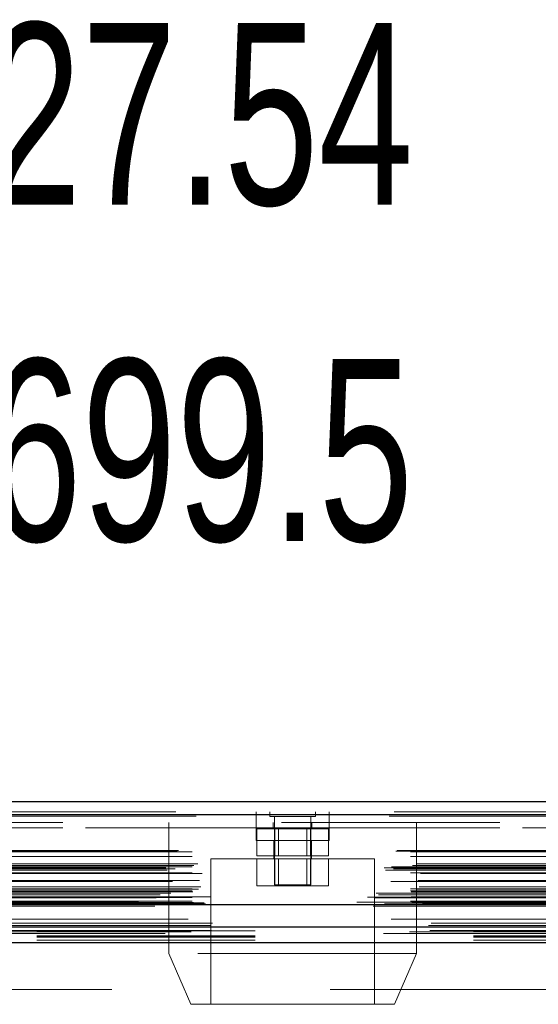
# Model space of a CAD drawing. Header units: inches. Extents: x 0.2 to 10.8, y 0.2 to 8.2.
# Tile 16 of 146: x 3.898 to 4.135, y 2.126 to 2.577. Entities that reach past the tile are written whole.
import ezdxf

# ---------------------------------------------------------------- set-up
doc = ezdxf.new("R2010")
doc.units = ezdxf.units.IN
doc.header["$MEASUREMENT"] = 0
doc.linetypes.add('HIDDEN', pattern=[0.075, 0.05, -0.025])
doc.layers.add('DIMENSIONS', color=140, linetype='Continuous')
doc.styles.add('SLDTEXTSTYLE0', font='TXT', dxfattribs={"width": 0.7})
doc.dimstyles.new('SLDDIMSTYLE0', dxfattribs={"dimtxt": 0.084961, "dimasz": 0.13, "dimexe": 0, "dimexo": 0.0625, "dimgap": 0.02124, "dimtad": 0, "dimtih": 1, "dimtoh": 1, "dimlfac": 15, "dimrnd": 1e-09, "dimzin": 12, "dimdsep": 46, "dimtxsty": 'SLDTEXTSTYLE0', "dimsah": 1, "dimcen": 0.09, "dimadec": 0, "dimazin": 3, "dimtfac": 1, "dimtofl": 0, "dimtmove": 0, "dimatfit": 3, "dimfxl": 0, "dimfrac": 2, "dimtolj": 1, "dimtzin": 12, "dimarcsym": 0})

# ---------------------------------------------------------------- blocks, each defined once
blk = doc.blocks.new('_D_23')
at = {"layer": 'DIMENSIONS'}
for p, q in [((3.10486, 2.20448), (3.10486, 2.57438)), ((4.94072, 2.20448), (4.94072, 2.57438)), ((3.10486, 2.44938), (3.76769, 2.44938)), ((3.88282, 2.44938), (3.85429, 2.44938)), ((3.85429, 2.44938), (3.85429, 2.31435)), ((4.20597, 2.44938), (4.2345, 2.44938)), ((4.2345, 2.44938), (4.2345, 2.31435)), ((4.94072, 2.44938), (4.32109, 2.44938)), ((3.85429, 2.31435), (3.88282, 2.31435)), ((4.2345, 2.31435), (4.20597, 2.31435))]:
    blk.add_line(p, q, dxfattribs=at)
for points in [[(3.10486, 2.44938), (3.23486, 2.42938), (3.23486, 2.46938)], [(4.94072, 2.44938), (4.81072, 2.46938), (4.81072, 2.42938)]]:
    blk.add_solid(points, dxfattribs=at)
at = {"layer": 'DIMENSIONS', "char_height": 0.083333, "attachment_point": 1, "style": 'SLDTEXTSTYLE0'}
for s, insert in [('27.54', (3.88282, 2.57583)), ('699.5', (3.88282, 2.42177))]:
    blk.add_mtext(s, dxfattribs=dict(at, insert=insert))

msp = doc.modelspace()

# ---------------------------------------------------------------- linework, layer by layer
at = {"color": 7, "linetype": 'Continuous', "lineweight": 25}
for p, q in [((3.0693205, 2.2190918), (4.9762261, 2.2190918)), ((3.0669644, 2.213142), (4.9785822, 2.213142)), ((3.0596967, 2.1719253), (4.9858499, 2.1719253)), ((3.1056503, 2.1616828), (4.9399289, 2.1616828)), ((3.1056503, 2.1544828), (4.9399289, 2.1544828))]:
    msp.add_line(p, q, dxfattribs=at)
at = {"color": 7, "linetype": 'HIDDEN', "lineweight": 18}
for p, q in [((4.9785822, 2.213142), (3.0669644, 2.213142)), ((3.0669644, 2.2123085), (4.9785822, 2.2123085)), ((4.9785822, 2.2123085), (3.0669644, 2.2123085)), ((3.0693205, 2.2142918), (4.9762261, 2.2142918)), ((4.0061289, 2.2142918), (4.0061289, 2.2094918)), ((4.0123566, 2.2142918), (4.0123566, 2.2122084)), ((4.0123566, 2.2122084), (4.03319, 2.2122084)), ((4.01444, 2.2122084), (4.01444, 2.1809584)), ((4.0311066, 2.1809584), (4.0311066, 2.2122084)), ((4.03319, 2.2122084), (4.03319, 2.2142918)), ((4.0394622, 2.2094918), (4.0394622, 2.2142918)), ((4.9176289, 2.2094918), (3.1279622, 2.2094918)), ((3.1279622, 2.2070918), (4.9176289, 2.2070918)), ((3.1279622, 2.2070918), (4.9176289, 2.2070918)), ((4.9176289, 2.2070918), (3.1279622, 2.2070918)), ((4.9176289, 2.2070918), (3.1279622, 2.2070918)), ((3.9661066, 2.2094918), (3.9661066, 2.1494918)), ((4.0061066, 2.2094918), (4.0061066, 2.2011584)), ((4.0061066, 2.2064918), (4.03944, 2.2064918)), ((4.0063766, 2.2064918), (4.0063766, 2.1941584)), ((4.01394, 2.2094918), (4.01394, 2.2064918)), ((4.0145749, 2.2064918), (4.0145749, 2.1941584)), ((4.0162433, 2.2064918), (4.0162433, 2.1941584)), ((4.0293033, 2.1941584), (4.0293033, 2.2064918)), ((4.0309717, 2.2064918), (4.0309717, 2.1941584)), ((4.0316066, 2.2064918), (4.0316066, 2.2094918)), ((4.03917, 2.2064918), (4.03917, 2.1941584)), ((4.03944, 2.2011584), (4.03944, 2.2094918)), ((4.07944, 2.1494918), (4.07944, 2.2094918)), ((4.0061066, 2.2011584), (4.0227733, 2.2011584)), ((4.0141066, 2.2011584), (4.0141066, 2.1928251)), ((4.0227733, 2.2011584), (4.03944, 2.2011584)), ((4.03144, 2.1928251), (4.03144, 2.2011584)), ((3.0699859, 2.1963016), (4.9755607, 2.1963016)), ((3.0705705, 2.1966478), (4.9749761, 2.1966478)), ((3.0767442, 2.1959811), (4.9688024, 2.1959811)), ((3.0767442, 2.1959811), (4.9688024, 2.1959811)), ((3.0767442, 2.1939551), (4.9688024, 2.1939551)), ((4.0602733, 2.1928251), (3.9852733, 2.1928251)), ((3.9852733, 2.1928251), (3.9852733, 2.1261584)), ((4.0063766, 2.1941584), (4.0145749, 2.1941584)), ((4.0063766, 2.1928251), (4.0063766, 2.1804918)), ((4.0145749, 2.1941584), (4.0309717, 2.1941584)), ((4.0145749, 2.1928251), (4.0145749, 2.1804918)), ((4.0162433, 2.1928251), (4.0162433, 2.1804918)), ((4.0293033, 2.1804918), (4.0293033, 2.1928251)), ((4.0309717, 2.1941584), (4.03917, 2.1941584)), ((4.0309717, 2.1928251), (4.0309717, 2.1804918)), ((4.03917, 2.1928251), (4.03917, 2.1804918)), ((4.0602733, 2.1261584), (4.0602733, 2.1928251)), ((3.064702, 2.1887555), (4.9808446, 2.1887555)), ((4.9776163, 2.1896901), (3.0679405, 2.1896901)), ((3.068944, 2.1882881), (4.9766026, 2.1882881)), ((3.0767442, 2.1891272), (4.9688024, 2.1891272)), ((4.9680568, 2.1891328), (3.0774878, 2.1891328)), ((3.079437, 2.1905085), (4.9661096, 2.1905085)), ((3.0653271, 2.1875885), (4.9802137, 2.1875885)), ((3.0767442, 2.1863712), (4.9688024, 2.1863712)), ((3.0813561, 2.1861168), (4.9641838, 2.1861168)), ((3.0767442, 2.1790347), (4.9688024, 2.1790347)), ((4.9678111, 2.1823715), (3.0777351, 2.1823715)), ((3.0801804, 2.1829115), (4.9653662, 2.1829115)), ((3.0801804, 2.1829115), (4.9653662, 2.1829115)), ((3.080766, 2.179923), (4.9647777, 2.179923)), ((4.0063766, 2.1804918), (4.0145749, 2.1804918)), ((4.01444, 2.1809584), (4.0311066, 2.1809584)), ((4.0145749, 2.1804918), (4.0309717, 2.1804918)), ((4.0309717, 2.1804918), (4.03917, 2.1804918)), ((3.0569962, 2.1753057), (4.9885504, 2.1753057)), ((3.0569962, 2.1753057), (4.9885504, 2.1753057)), ((3.0602328, 2.1749655), (4.9853138, 2.1749655)), ((4.9852419, 2.1753732), (3.0603047, 2.1753732)), ((3.0610511, 2.1770159), (4.9844955, 2.1770159)), ((3.062065, 2.1762566), (4.9834389, 2.1762566)), ((4.9797064, 2.1789363), (3.0658327, 2.1789363)), ((3.0670888, 2.1770407), (4.9784578, 2.1770407)), ((3.0767442, 2.1780962), (4.9688024, 2.1780962)), ((3.0767442, 2.1780962), (4.9688024, 2.1780962)), ((3.0767442, 2.1750962), (4.9688024, 2.1750962)), ((3.0767442, 2.1750962), (4.9688024, 2.1750962)), ((3.0770776, 2.1777629), (4.968469, 2.1777629)), ((3.0770776, 2.1754295), (4.968469, 2.1754295)), ((3.0596967, 2.1710918), (4.9858499, 2.1710918)), ((3.0640509, 2.1718649), (4.9814957, 2.1718649)), ((3.0642186, 2.1718434), (4.981328, 2.1718434)), ((3.0648218, 2.1722261), (4.9807248, 2.1722261)), ((3.0648218, 2.1722261), (4.9807248, 2.1722261)), ((3.0767442, 2.1734373), (4.9688024, 2.1734373)), ((3.0767442, 2.1734373), (4.9688024, 2.1734373)), ((3.0774109, 2.1727629), (4.9681357, 2.1727629)), ((3.0774109, 2.1727629), (4.9681357, 2.1727629)), ((3.0822748, 2.1727065), (4.9632718, 2.1727065)), ((3.0822748, 2.1727065), (4.9632718, 2.1727065)), ((3.0828932, 2.1722688), (4.9626534, 2.1722688)), ((3.0828932, 2.1722688), (4.9626534, 2.1722688)), ((4.9521622, 2.1729584), (3.0934289, 2.1729584)), ((3.0861656, 2.1633153), (4.959381, 2.1633153)), ((3.0763692, 2.1594347), (4.9691661, 2.1594347)), ((3.0855977, 2.1600137), (4.959946, 2.1600137)), ((3.1055896, 2.1575257), (4.9399896, 2.1575257)), ((3.1056503, 2.1597774), (4.9399289, 2.1597774)), ((3.1056503, 2.1568828), (4.9399289, 2.1568828)), ((3.1055896, 2.1554971), (4.9399896, 2.1554971)), ((3.1056503, 2.1544828), (4.9399289, 2.1544828)), ((3.1056503, 2.1544828), (4.9399289, 2.1544828)), ((3.1056503, 2.1544828), (4.9399289, 2.1544828)), ((3.1056503, 2.1544828), (4.9399289, 2.1544828)), ((3.1056503, 2.1544828), (4.9399289, 2.1544828)), ((4.07944, 2.1494918), (3.9661066, 2.1494918)), ((3.9661066, 2.1494918), (3.9761066, 2.1261584)), ((4.06944, 2.1261584), (4.07944, 2.1494918)), ((4.9399289, 2.1330162), (3.1056503, 2.1330162)), ((4.06944, 2.1261584), (3.9761066, 2.1261584))]:
    msp.add_line(p, q, dxfattribs=at)
at = {"color": 7, "linetype": 'HIDDEN', "lineweight": 18, "flags": 128}
for points in [[(4.9850022, 2.1622982), (3.9823262, 2.1622981), (3.0605392, 2.1622982)], [(4.9850079, 2.1622982), (4.1015057, 2.1622956), (3.0605402, 2.1622982)], [(4.9749752, 2.1651303), (4.0381609, 2.1651306), (3.070574, 2.1651303)], [(4.9679596, 2.1651449), (4.0381609, 2.165145), (3.0775842, 2.1651449)], [(3.0644455, 2.1585413), (4.0073637, 2.1585406), (4.9811131, 2.1585413)], [(3.0856016, 2.1600138), (4.0073772, 2.1600144), (4.9599664, 2.1600138)], [(3.1056503, 2.1570286), (4.0073637, 2.1570283), (4.9399289, 2.1570286)]]:
    msp.add_lwpolyline(points, dxfattribs=at)

# ---------------------------------------------------------------- dimensions: what is measured, and where the dimension line sits
at = {"layer": 'DIMENSIONS'}
dim = msp.add_linear_dim(base=(4.9407229, 2.4493831), p1=(3.1048562, 2.1544828), p2=(4.9407229, 2.1544828), dimstyle='SLDDIMSTYLE0', dxfattribs=at)
dim.commit()
dim.dimension.update_dxf_attribs({"geometry": '_D_23', "text_midpoint": (4.0443914, 2.4493831), "dimtype": 160})

doc.saveas('drawing.dxf')
